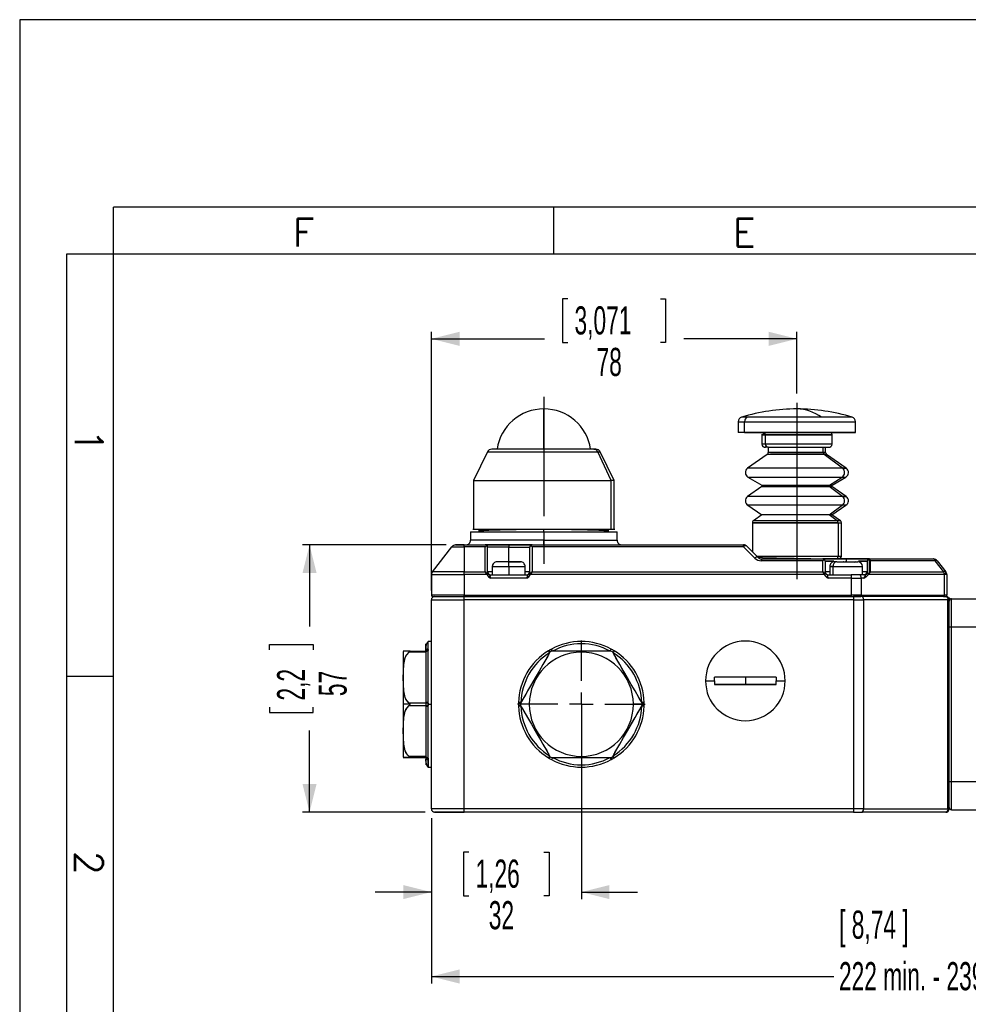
# Model space of a CAD drawing. Extents: x 0 to 1485, y 0 to 1050.
# Tile 6 of 14: x 0 to 506, y 525 to 1050. Entities that reach past the tile are written whole.
import ezdxf

# ---------------------------------------------------------------- set-up
doc = ezdxf.new("R2010")
doc.units = 0
doc.header["$LTSCALE"] = 5
doc.linetypes.add('CENTERX2', pattern=[20.32, 12.7, -2.54, 2.54, -2.54])
doc.layers.get('0').update_dxf_attribs({"linetype": 'CONTINUOUS'})
doc.styles.add('SLDTEXTSTYLE0', font='TXT', dxfattribs={"width": 0.605})
doc.styles.add('SLDTEXTSTYLE1', font='ROMANS')
doc.dimstyles.new('SLDDIMSTYLE0', dxfattribs={"dimtxt": 15, "dimasz": 15, "dimexe": 0, "dimexo": 0.0625, "dimgap": 3.75, "dimtad": 0, "dimlfac": 0.4, "dimrnd": 1e-09, "dimzin": 12, "dimtxsty": 'SLDTEXTSTYLE0', "dimsah": 1, "dimcen": 0.09, "dimazin": 3, "dimtfac": 1, "dimtdec": 3, "dimtofl": 0, "dimtmove": 0, "dimatfit": 3, "dimtolj": 1, "dimtzin": 12})
doc.dimstyles.new('SLDDIMSTYLE1', dxfattribs={"dimtxt": 15, "dimasz": 15, "dimexe": 0, "dimexo": 0.0625, "dimgap": 3.75, "dimtad": 0, "dimlfac": 0.4, "dimrnd": 1e-09, "dimzin": 12, "dimtxsty": 'SLDTEXTSTYLE0', "dimsah": 1, "dimcen": 0.09, "dimazin": 3, "dimtfac": 1, "dimtdec": 3, "dimtofl": 0, "dimtmove": 0, "dimatfit": 3, "dimtolj": 1, "dimtzin": 12})
doc.dimstyles.new('SLDDIMSTYLE2', dxfattribs={"dimtxt": 15, "dimasz": 15, "dimexe": 0, "dimexo": 0.0625, "dimgap": 3.75, "dimtad": 0, "dimlfac": 0.4, "dimrnd": 1e-09, "dimzin": 12, "dimtxsty": 'SLDTEXTSTYLE0', "dimsah": 1, "dimcen": 0.09, "dimazin": 3, "dimtfac": 1, "dimtdec": 3, "dimtmove": 0, "dimatfit": 3, "dimtolj": 1, "dimtzin": 12})

# ---------------------------------------------------------------- blocks, each defined once
blk = doc.blocks.new('_D')
at = {"color": 7, "linetype": 'CONTINUOUS'}
for p, q in [((799.63, 679.96), (799.63, 536.09)), ((219.63, 624.21), (219.63, 536.09)), ((219.63, 539.84), (434.25, 539.84)), ((799.63, 539.84), (589.31, 539.84))]:
    blk.add_line(p, q, dxfattribs=at)
for points in [[(219.63, 539.84), (234.63, 536.09), (234.63, 543.59)], [(799.63, 539.84), (784.63, 543.59), (784.63, 536.09)]]:
    blk.add_solid(points, dxfattribs=at)
at = {"color": 7, "linetype": 'CONTINUOUS', "insert": (437.07, 547.51), "char_height": 15, "attachment_point": 1, "style": 'SLDTEXTSTYLE0'}
blk.add_mtext('222 min. - 239 máx.', dxfattribs=at)
blk = doc.blocks.new('_D_1')
at = {"color": 7, "linetype": 'CONTINUOUS'}
for p, q in [((227.56, 769.96), (150.88, 769.96)), ((154.63, 769.96), (154.63, 726.44)), ((133.29, 713.98), (133.29, 716.8)), ((133.29, 716.8), (156.63, 716.8)), ((156.63, 716.8), (156.63, 713.98)), ((133.29, 683.44), (133.29, 680.62)), ((156.63, 680.62), (156.63, 683.44)), ((133.29, 680.62), (156.63, 680.62)), ((154.63, 627.46), (154.63, 670.98)), ((216.38, 627.46), (150.88, 627.46))]:
    blk.add_line(p, q, dxfattribs=at)
for points in [[(154.63, 769.96), (150.88, 754.96), (158.38, 754.96)], [(154.63, 627.46), (158.38, 642.46), (150.88, 642.46)]]:
    blk.add_solid(points, dxfattribs=at)
at = {"color": 7, "linetype": 'CONTINUOUS', "char_height": 15, "attachment_point": 1, "rotation": 90, "style": 'SLDTEXTSTYLE0'}
for s, insert in [('2,2', (137.29, 686.96)), ('57', (159.44, 689.31))]:
    blk.add_mtext(s, dxfattribs=dict(at, insert=insert))
blk = doc.blocks.new('_D_2')
at = {"color": 7, "linetype": 'CONTINUOUS'}
for p, q in [((292.46, 901.17), (289.64, 901.17)), ((289.64, 901.17), (289.64, 877.83)), ((341.79, 901.17), (344.61, 901.17)), ((344.61, 901.17), (344.61, 877.83)), ((219.63, 745.71), (219.63, 883.58)), ((414.63, 850.63), (414.63, 883.58)), ((219.63, 879.83), (280, 879.83)), ((289.64, 877.83), (292.46, 877.83)), ((344.61, 877.83), (341.79, 877.83)), ((414.63, 879.83), (354.25, 879.83))]:
    blk.add_line(p, q, dxfattribs=at)
for points in [[(219.63, 879.83), (234.63, 876.08), (234.63, 883.58)], [(414.63, 879.83), (399.63, 883.58), (399.63, 876.08)]]:
    blk.add_solid(points, dxfattribs=at)
at = {"color": 7, "linetype": 'CONTINUOUS', "char_height": 15, "attachment_point": 1, "style": 'SLDTEXTSTYLE0'}
for s, insert in [('3,071', (295.98, 897.17)), ('78', (307.73, 875.02))]:
    blk.add_mtext(s, dxfattribs=dict(at, insert=insert))
blk = doc.blocks.new('_D_3')
at = {"color": 7, "linetype": 'CONTINUOUS'}
for p, q in [((299.63, 679.96), (299.63, 581.09)), ((219.63, 624.21), (219.63, 581.09)), ((239.66, 606.17), (236.84, 606.17)), ((236.84, 606.17), (236.84, 582.84)), ((279.6, 606.17), (282.41, 606.17)), ((282.41, 606.17), (282.41, 582.84)), ((219.63, 584.84), (189.63, 584.84)), ((236.84, 582.84), (239.66, 582.84)), ((282.41, 582.84), (279.6, 582.84)), ((299.63, 584.84), (329.63, 584.84))]:
    blk.add_line(p, q, dxfattribs=at)
for points in [[(219.63, 584.84), (204.63, 588.59), (204.63, 581.09)], [(299.63, 584.84), (314.63, 581.09), (314.63, 588.59)]]:
    blk.add_solid(points, dxfattribs=at)
at = {"color": 7, "linetype": 'CONTINUOUS', "char_height": 15, "attachment_point": 1, "style": 'SLDTEXTSTYLE0'}
for s, insert in [('1,26', (243.18, 602.17)), ('32', (250.23, 580.02))]:
    blk.add_mtext(s, dxfattribs=dict(at, insert=insert))
blk = doc.blocks.new('SW_CENTERMARKSYMBOL_0')
at = {"color": 0, "linetype": 'CONTINUOUS'}
for p, q in [((0, 12.5), (0, 34.01)), ((0, 0), (0, 6.25)), ((-12.5, 0), (-34.01, 0)), ((0, 0), (-6.25, 0)), ((0, 0), (0, -6.25)), ((0, 0), (6.25, 0)), ((12.5, 0), (34.01, 0)), ((0, -12.5), (0, -34.01))]:
    blk.add_line(p, q, dxfattribs=at)

msp = doc.modelspace()

# ---------------------------------------------------------------- linework, layer by layer
at = {"color": 7, "linetype": 'CONTINUOUS'}
for p, q in [((1485, 1050), (0, 1050)), ((0, 1050), (0, 0)), ((1460, 950), (50, 950)), ((50, 25), (50, 950)), ((285, 925), (285, 950)), ((1460, 925), (25, 925)), ((25, 925), (25, 25)), ((25, 925), (25, 25)), ((383.376, 835.633), (383.376, 829.961)), ((445.876, 829.961), (445.876, 835.633)), ((395.876, 828.711), (395.876, 823.711)), ((433.376, 823.711), (433.376, 828.711)), ((249.611, 819.556), (242.126, 804.211)), ((317.126, 804.211), (309.641, 819.556)), ((399.365, 822.023), (397.564, 822.023)), ((399.365, 822.023), (431.413, 822.023)), ((399.376, 822.023), (399.376, 819.196)), ((429.876, 819.196), (429.876, 822.023)), ((398.843, 818.172), (388.299, 810.788)), ((440.953, 810.788), (430.409, 818.172)), ((242.126, 804.211), (242.126, 778.211)), ((317.126, 778.211), (317.126, 804.211)), ((388.501, 806.154), (395.876, 801.896)), ((433.376, 801.896), (440.751, 806.154)), ((395.913, 801.054), (388.299, 795.722)), ((395.876, 801.896), (395.913, 801.054)), ((433.339, 801.054), (433.376, 801.896)), ((440.953, 795.722), (433.339, 801.054)), ((388.501, 791.088), (395.913, 785.987)), ((433.339, 785.987), (440.751, 791.088)), ((395.913, 785.987), (391.409, 782.834)), ((437.843, 782.834), (433.339, 785.987)), ((390.876, 781.81), (390.876, 766.211)), ((438.376, 763.711), (438.376, 781.81)), ((240.501, 776.961), (240.501, 772.461)), ((318.751, 772.461), (318.751, 776.961)), ((252.126, 758.461), (252.126, 753.961)), ((269.626, 753.961), (269.626, 758.461)), ((432.126, 758.461), (432.126, 753.961)), ((449.626, 753.961), (449.626, 758.461)), ((219.626, 718.461), (217.876, 718.461)), ((204.722, 713.326), (204.626, 712.725)), ((25, 700), (50, 700)), ((204.626, 657.196), (204.722, 656.595)), ((217.876, 651.461), (219.626, 651.461))]:
    msp.add_line(p, q, dxfattribs=at)
at = {"color": 7, "linetype": 'CENTERX2'}
msp.add_line((279.626, 848.848), (279.626, 759.519), dxfattribs=at)
at = {"color": 7, "linetype": 'CENTERX2', "ltscale": 2.5}
msp.add_line((414.626, 845.633), (414.626, 751.64), dxfattribs=at)
at = {"color": 144, "linetype": 'CONTINUOUS'}
for p, q in [((279.626, 820.991), (279.626, 842.461)), ((279.626, 842.461), (279.626, 820.981)), ((279.626, 842.461), (279.626, 820.981)), ((383.376, 835.633), (386.675, 835.633)), ((427.812, 838.022), (385.14, 838.022)), ((388.253, 838.022), (385.141, 838.022)), ((386.675, 829.961), (386.675, 835.633)), ((386.675, 835.633), (445.876, 835.633)), ((444.084, 838.022), (388.253, 838.022)), ((444.112, 838.022), (427.812, 838.022)), ((386.675, 829.961), (383.376, 829.961)), ((386.675, 829.961), (383.454, 829.961)), ((445.876, 829.961), (386.675, 829.961)), ((386.675, 829.961), (445.797, 829.961)), ((397.744, 828.711), (395.796, 828.711)), ((397.744, 828.711), (395.798, 828.711)), ((395.876, 828.711), (397.855, 828.711)), ((397.744, 828.711), (433.417, 828.711)), ((433.38, 828.711), (397.744, 828.711)), ((397.855, 828.711), (433.376, 828.711)), ((397.855, 823.711), (397.855, 828.711)), ((249.611, 819.556), (308.407, 819.556)), ((306.252, 820.961), (251.867, 820.961)), ((306.252, 820.961), (251.991, 820.961)), ((307.394, 820.961), (306.252, 820.961)), ((306.252, 820.961), (307.278, 820.961)), ((308.407, 819.556), (309.641, 819.556)), ((308.407, 819.556), (309.641, 819.556)), ((315.583, 804.211), (308.407, 819.556)), ((397.855, 823.711), (395.876, 823.711)), ((397.855, 823.711), (395.92, 823.711)), ((433.376, 823.711), (397.855, 823.711)), ((433.269, 823.711), (397.855, 823.711)), ((428.713, 819.196), (399.376, 819.196)), ((428.713, 819.196), (399.376, 819.196)), ((400.539, 819.196), (429.876, 819.196)), ((428.713, 819.196), (428.713, 822.023)), ((429.876, 819.196), (428.713, 819.196)), ((428.713, 819.196), (429.842, 819.196)), ((429.205, 818.172), (398.843, 818.172)), ((429.205, 818.172), (430.409, 818.172)), ((438.945, 810.788), (429.205, 818.172)), ((438.945, 810.788), (388.299, 810.788)), ((438.945, 810.788), (388.347, 810.788)), ((438.945, 810.788), (440.953, 810.788)), ((440.868, 810.788), (438.945, 810.788)), ((242.126, 804.211), (315.583, 804.211)), ((317.126, 804.211), (315.583, 804.211)), ((315.583, 778.211), (315.583, 804.211)), ((388.501, 806.154), (438.758, 806.154)), ((431.946, 801.896), (438.758, 806.154)), ((438.758, 806.154), (440.751, 806.154)), ((395.876, 801.896), (431.946, 801.896)), ((395.913, 801.054), (431.912, 801.054)), ((431.912, 801.054), (431.946, 801.896)), ((431.912, 801.054), (433.339, 801.054)), ((438.945, 795.722), (431.912, 801.054)), ((431.946, 801.896), (433.376, 801.896)), ((438.945, 795.722), (388.299, 795.722)), ((438.945, 795.722), (388.347, 795.722)), ((438.945, 795.722), (440.953, 795.722)), ((440.868, 795.722), (438.945, 795.722)), ((438.758, 791.088), (388.501, 791.088)), ((431.912, 785.987), (438.758, 791.088)), ((440.751, 791.088), (438.758, 791.088)), ((436.072, 782.834), (391.409, 782.834)), ((431.912, 785.987), (395.913, 785.987)), ((433.339, 785.987), (431.912, 785.987)), ((436.072, 782.834), (431.912, 785.987)), ((437.843, 782.834), (436.072, 782.834)), ((437.843, 782.834), (436.072, 782.834)), ((279.626, 778.211), (241.751, 778.211)), ((279.626, 778.211), (241.751, 778.211)), ((279.626, 776.961), (279.626, 778.211)), ((317.501, 778.211), (279.626, 778.211)), ((317.501, 778.211), (279.626, 778.211)), ((390.876, 781.81), (436.564, 781.81)), ((436.564, 781.81), (390.919, 781.81)), ((436.564, 781.81), (436.564, 763.711)), ((436.564, 781.81), (438.376, 781.81)), ((436.564, 781.81), (438.297, 781.81)), ((240.501, 776.961), (279.626, 776.961)), ((240.501, 776.961), (279.626, 776.961)), ((279.626, 772.461), (240.501, 772.461)), ((279.626, 776.961), (279.626, 772.461)), ((279.626, 776.961), (318.751, 776.961)), ((279.626, 769.961), (279.626, 772.461)), ((279.626, 772.461), (318.751, 772.461)), ((220.156, 755.639), (230.594, 769)), ((230.594, 769), (237.126, 769)), ((232.564, 769.961), (237.126, 769.961)), ((237.126, 769.961), (232.564, 769.961)), ((237.126, 769.961), (248.384, 769.961)), ((237.126, 769), (237.126, 769.961)), ((237.126, 769), (237.126, 769.961)), ((237.126, 769), (237.126, 755.639)), ((248.376, 769), (237.126, 769)), ((248.376, 769), (249.13, 769.708)), ((248.376, 755.639), (248.376, 769)), ((248.384, 769.961), (260.876, 769.961)), ((260.876, 769.961), (248.384, 769.961)), ((248.384, 769.961), (248.685, 769.922)), ((249.13, 769.708), (248.685, 769.922)), ((260.876, 768.711), (249.626, 768.711)), ((249.626, 755.711), (249.626, 768.711)), ((260.876, 769.961), (260.876, 768.711)), ((273.368, 769.961), (260.876, 769.961)), ((260.876, 769.961), (273.368, 769.961)), ((260.876, 761.186), (260.876, 768.711)), ((260.876, 768.711), (272.126, 768.711)), ((272.126, 755.711), (272.126, 768.711)), ((273.067, 769.922), (272.622, 769.708)), ((272.622, 769.708), (273.376, 769)), ((273.067, 769.922), (273.368, 769.961)), ((273.368, 769.961), (386.09, 769.961)), ((386.09, 769), (273.376, 769)), ((273.376, 769), (273.376, 755.639)), ((386.09, 769), (386.09, 769.961)), ((392.126, 762.964), (386.09, 769)), ((387.858, 769.228), (393.894, 763.193)), ((436.564, 763.711), (393.376, 763.711)), ((436.564, 763.711), (393.376, 763.711)), ((395.661, 762.461), (395.661, 761.557)), ((395.661, 761.5), (395.661, 762.461)), ((395.661, 762.461), (428.376, 762.461)), ((428.376, 761.5), (395.661, 761.5)), ((428.376, 762.461), (440.876, 762.461)), ((429.13, 762.208), (428.376, 762.461)), ((440.876, 762.461), (428.376, 762.461)), ((428.376, 761.5), (429.13, 762.208)), ((428.376, 755.639), (428.376, 761.5)), ((438.299, 763.711), (436.564, 763.711)), ((438.376, 763.711), (436.564, 763.711)), ((440.876, 762.461), (440.876, 761.211)), ((453.376, 762.461), (440.876, 762.461)), ((440.876, 762.461), (452.99, 762.461)), ((452.8, 762.32), (453.376, 762.461)), ((453.003, 762.369), (452.8, 762.32)), ((453.376, 761.923), (452.8, 762.32)), ((453.376, 762.461), (487.547, 762.461)), ((453.376, 755.128), (453.376, 761.923)), ((453.376, 761.923), (453.792, 761.5)), ((453.792, 761.5), (453.792, 755.639)), ((488.379, 761.5), (453.792, 761.5)), ((492.958, 755.639), (488.379, 761.5)), ((489.517, 761.5), (494.096, 755.639)), ((252.126, 758.461), (260.876, 758.461)), ((260.876, 760.961), (254.626, 760.961)), ((260.876, 760.961), (254.626, 760.961)), ((260.876, 758.461), (260.876, 760.961)), ((267.126, 760.961), (260.876, 760.961)), ((260.876, 760.961), (267.126, 760.961)), ((260.876, 758.461), (260.876, 753.961)), ((260.876, 758.461), (269.626, 758.461)), ((434.292, 761.211), (429.626, 761.211)), ((429.626, 761.211), (429.626, 755.711)), ((429.626, 761.211), (434.303, 761.211)), ((433.897, 758.461), (432.126, 758.461)), ((432.126, 758.461), (433.897, 758.461)), ((433.897, 753.961), (433.897, 758.461)), ((433.897, 758.461), (449.626, 758.461)), ((433.897, 758.461), (449.621, 758.461)), ((435.891, 760.961), (434.626, 760.961)), ((435.891, 760.961), (434.735, 760.961)), ((435.891, 760.961), (447.126, 760.961)), ((435.891, 760.961), (447.067, 760.961)), ((436.184, 760.895), (436.041, 760.961)), ((436.041, 760.961), (438.333, 760.961)), ((438.333, 760.961), (438.344, 760.915)), ((438.333, 760.522), (438.333, 760.961)), ((439.586, 760.943), (439.562, 760.961)), ((439.562, 760.961), (443.333, 760.961)), ((440.876, 760.961), (440.876, 761.211)), ((452.126, 761.211), (447.448, 761.211)), ((447.46, 761.211), (452.126, 761.211)), ((452.126, 761.211), (452.126, 755.711)), ((219.626, 754.1), (237.126, 754.1)), ((219.626, 754.1), (219.626, 743.211)), ((237.126, 755.639), (220.156, 755.639)), ((237.126, 755.639), (248.376, 755.639)), ((237.126, 754.1), (237.126, 755.639)), ((237.126, 754.1), (237.126, 755.639)), ((249.398, 754.1), (237.126, 754.1)), ((237.126, 754.1), (237.126, 743.211)), ((249.418, 754.052), (249.398, 754.1)), ((249.626, 755.711), (249.618, 755.591)), ((249.626, 755.711), (252.126, 755.711)), ((250.74, 754.074), (251.357, 753.961)), ((270.526, 752.211), (251.226, 752.211)), ((251.357, 753.961), (270.394, 753.961)), ((269.626, 755.711), (272.126, 755.711)), ((272.134, 755.591), (272.126, 755.711)), ((272.354, 754.1), (272.334, 754.052)), ((429.398, 754.1), (272.354, 754.1)), ((273.376, 755.639), (428.376, 755.639)), ((429.418, 754.052), (429.398, 754.1)), ((429.626, 755.711), (429.618, 755.591)), ((429.626, 755.711), (432.126, 755.711)), ((443.603, 752.211), (431.226, 752.211)), ((431.357, 753.961), (443.603, 753.961)), ((431.376, 753.961), (431.357, 753.961)), ((443.603, 753.961), (443.603, 752.211)), ((448.146, 753.961), (443.603, 753.961)), ((443.603, 753.961), (443.603, 752.211)), ((443.603, 752.211), (448.886, 752.211)), ((443.603, 752.211), (443.603, 743.211)), ((450.675, 753.961), (448.146, 753.961)), ((450.26, 752.211), (448.886, 752.211)), ((448.886, 752.211), (448.886, 743.211)), ((449.626, 755.711), (452.126, 755.711)), ((450.26, 752.211), (451.55, 752.924)), ((450.675, 753.961), (450.376, 753.961)), ((451.031, 754.02), (450.798, 753.981)), ((452.251, 755.213), (452.126, 755.711)), ((452.251, 755.213), (452.141, 754.967)), ((452.652, 754.1), (452.6, 754.011)), ((453.376, 755.128), (452.652, 754.1)), ((493.182, 754.1), (452.652, 754.1)), ((453.792, 755.639), (453.376, 755.128)), ((453.792, 755.639), (492.958, 755.639)), ((493.653, 754.594), (493.182, 754.1)), ((494.626, 754.1), (493.182, 754.1)), ((493.182, 754.1), (493.182, 743.211)), ((494.626, 754.1), (494.626, 743.211)), ((237.126, 743.211), (219.626, 743.211)), ((219.626, 740.711), (237.126, 740.711)), ((219.626, 629.211), (219.626, 740.711)), ((220.376, 742.461), (237.126, 742.461)), ((220.376, 742.461), (237.126, 742.461)), ((237.126, 742.461), (237.126, 743.211)), ((237.126, 743.211), (443.603, 743.211)), ((237.126, 742.461), (237.126, 743.211)), ((237.126, 740.711), (237.126, 742.461)), ((237.126, 740.711), (237.126, 742.461)), ((237.126, 742.461), (443.603, 742.461)), ((443.603, 742.461), (237.126, 742.461)), ((444.853, 740.711), (237.126, 740.711)), ((237.126, 629.211), (237.126, 740.711)), ((443.603, 743.211), (443.603, 742.461)), ((448.886, 743.211), (443.603, 743.211)), ((443.603, 743.211), (443.603, 742.461)), ((448.886, 743.211), (443.603, 743.211)), ((443.603, 742.461), (448.569, 742.461)), ((444.853, 742.461), (444.853, 740.711)), ((444.853, 742.461), (444.853, 740.711)), ((449.396, 742.461), (444.853, 742.461)), ((444.853, 740.711), (444.853, 629.211)), ((444.853, 740.711), (450.136, 740.711)), ((492.865, 742.461), (448.569, 742.461)), ((448.886, 743.211), (493.182, 743.211)), ((495.154, 740.711), (450.136, 740.711)), ((450.136, 740.711), (450.136, 629.211)), ((492.865, 742.461), (493.876, 742.461)), ((492.865, 742.461), (494.126, 742.461)), ((494.626, 743.211), (493.182, 743.211)), ((495.154, 629.211), (495.154, 740.711)), ((495.154, 740.711), (495.876, 740.711)), ((495.876, 629.211), (495.876, 740.711)), ((497.126, 726.211), (497.126, 741.211)), ((497.126, 741.211), (514.626, 741.211)), ((495.876, 726.211), (497.126, 726.211)), ((495.876, 726.211), (497.126, 726.211)), ((497.126, 643.711), (497.126, 726.211)), ((497.126, 726.211), (514.626, 726.211)), ((216.626, 717.21), (216.626, 713.336)), ((216.626, 713.336), (216.626, 717.151)), ((217.862, 714.246), (217.876, 714.435)), ((217.876, 714.435), (217.876, 718.461)), ((217.876, 714.435), (217.876, 718.316)), ((283.705, 714.435), (283.358, 714.246)), ((315.893, 714.246), (315.547, 714.435)), ((204.626, 712.725), (204.626, 684.961)), ((207.776, 713.336), (204.664, 713.336)), ((207.776, 713.336), (216.626, 713.336)), ((216.626, 712.711), (207.776, 712.711)), ((216.626, 713.336), (216.626, 712.711)), ((216.626, 712.711), (216.626, 712.422)), ((216.626, 712.711), (216.626, 712.647)), ((216.626, 712.422), (216.626, 685.874)), ((217.876, 713.486), (217.862, 713.691)), ((217.876, 685.91), (217.876, 713.486)), ((217.876, 685.91), (217.876, 713.486)), ((282.398, 713.691), (282.061, 713.486)), ((315.286, 713.336), (283.965, 713.336)), ((317.191, 713.486), (316.854, 713.691)), ((370.655, 697.461), (370.703, 699.461)), ((403.549, 699.461), (370.703, 699.461)), ((387.126, 699.461), (387.126, 695.461)), ((403.549, 699.461), (387.372, 699.461)), ((403.549, 699.461), (403.597, 697.461)), ((365.876, 697.461), (370.655, 697.461)), ((370.655, 697.461), (370.703, 695.461)), ((403.549, 695.461), (370.703, 695.461)), ((370.703, 695.461), (386.88, 695.461)), ((387.126, 695.461), (403.549, 695.461)), ((403.549, 695.461), (403.597, 697.461)), ((403.597, 697.461), (408.376, 697.461)), ((204.626, 684.961), (204.626, 657.196)), ((208.249, 684.961), (204.626, 684.961)), ((204.626, 684.961), (204.626, 657.196)), ((216.626, 685.586), (207.776, 685.586)), ((207.776, 684.336), (216.626, 684.336)), ((216.626, 685.649), (216.626, 685.586)), ((216.626, 684.336), (216.626, 684.272)), ((216.626, 684.047), (216.626, 657.499)), ((217.51, 684.382), (217.862, 684.406)), ((217.834, 684.961), (219.626, 684.961)), ((217.862, 685.515), (217.876, 685.91)), ((217.876, 684.011), (217.862, 684.406)), ((217.876, 656.435), (217.876, 684.011)), ((217.876, 656.435), (217.876, 684.011)), ((266.13, 684.406), (266.139, 684.011)), ((271.861, 684.961), (267.055, 684.961)), ((332.197, 684.961), (327.39, 684.961)), ((331.863, 685.874), (332.03, 685.586)), ((333.112, 684.011), (333.121, 684.406)), ((207.776, 656.586), (204.663, 656.586)), ((216.626, 657.211), (207.776, 657.211)), ((207.776, 656.586), (216.626, 656.586)), ((216.626, 657.499), (216.626, 657.211)), ((216.626, 657.274), (216.626, 657.211)), ((216.626, 656.586), (216.626, 652.711)), ((216.626, 656.586), (216.626, 652.835)), ((217.862, 656.23), (217.876, 656.435)), ((283.965, 656.586), (315.286, 656.586)), ((316.854, 656.23), (317.191, 656.435)), ((217.876, 655.486), (217.862, 655.675)), ((217.876, 651.461), (217.876, 655.486)), ((217.876, 655.486), (217.876, 651.522)), ((282.384, 656.239), (282.398, 656.23)), ((283.358, 655.675), (283.705, 655.486)), ((497.126, 643.711), (495.876, 643.711)), ((497.126, 643.711), (495.876, 643.711)), ((514.626, 643.711), (497.126, 643.711)), ((497.126, 628.711), (497.126, 643.711)), ((237.126, 629.211), (219.626, 629.211)), ((221.376, 627.461), (237.126, 627.461)), ((237.126, 627.461), (221.376, 627.461)), ((444.853, 629.211), (237.126, 629.211)), ((237.126, 627.461), (237.126, 629.211)), ((237.126, 627.461), (237.126, 629.211)), ((444.853, 627.461), (237.126, 627.461)), ((450.136, 629.211), (444.853, 629.211)), ((444.853, 629.211), (444.853, 627.461)), ((444.853, 629.211), (444.853, 627.461)), ((444.853, 627.461), (449.396, 627.461)), ((444.876, 627.461), (448.009, 627.461)), ((494.126, 627.461), (449.396, 627.461)), ((450.136, 629.211), (495.154, 629.211)), ((495.876, 629.211), (495.154, 629.211)), ((495.876, 629.211), (495.154, 629.211)), ((497.126, 628.711), (514.626, 628.711))]:
    msp.add_line(p, q, dxfattribs=at)
at = {"color": 7, "linetype": 'CONTINUOUS', "flags": 128}
for points in [[(433.501, 828.711), (433.253, 829.594), (433.151, 829.654)], [(279.626, 778.211), (274.568, 778.19), (268.892, 778.123), (264.823, 778.051), (260.612, 777.957), (256.371, 777.844), (253.262, 777.748), (250.302, 777.645), (247.577, 777.535), (245.181, 777.421), (244.814, 777.399)], [(314.26, 777.41), (314.07, 777.421), (311.674, 777.535), (308.95, 777.645), (305.99, 777.748), (302.881, 777.844), (298.64, 777.957), (294.428, 778.051), (290.36, 778.123), (284.684, 778.19), (279.626, 778.211)], [(393.854, 763.363), (396.317, 763.25), (399.7, 763.136), (403.796, 763.027), (408.374, 762.923), (413.131, 762.827), (417.757, 762.74), (421.999, 762.664), (425.688, 762.6), (428.75, 762.548), (429.142, 762.542)], [(435.41, 762.461), (436.516, 762.548), (437.484, 762.827), (438.144, 763.25), (438.376, 763.711)]]:
    msp.add_lwpolyline(points, dxfattribs=at)
at = {"color": 144, "linetype": 'CONTINUOUS', "flags": 128}
for points in [[(488.379, 761.5), (488.579, 761.569), (488.766, 761.619), (488.938, 761.649), (489.094, 761.659), (489.231, 761.649), (489.348, 761.619), (489.444, 761.569), (489.517, 761.5)], [(445.876, 760.961), (445.404, 760.728), (445.087, 760.581)], [(220.156, 755.639), (219.731, 754.818), (219.626, 754.1)], [(249.398, 754.1), (248.927, 754.937), (248.376, 755.639)], [(248.376, 755.639), (248.927, 754.937), (249.398, 754.1)], [(249.418, 754.052), (249.53, 755.081), (249.618, 755.591)], [(249.618, 755.591), (249.504, 754.922), (249.418, 754.052)], [(251.357, 753.961), (251.079, 753.795), (250.864, 753.326), (250.974, 752.799), (251.226, 752.211)], [(251.226, 752.211), (250.95, 752.863), (250.87, 753.176), (250.882, 753.454), (250.978, 753.674), (251.117, 753.829), (251.257, 753.926), (251.357, 753.961)], [(270.526, 752.211), (270.743, 752.713), (270.882, 753.177), (270.835, 753.562), (270.6, 753.857), (270.394, 753.961)], [(270.394, 753.961), (270.495, 753.926), (270.635, 753.829), (270.774, 753.672), (270.87, 753.454), (270.881, 753.174), (270.801, 752.862), (270.526, 752.211)], [(272.134, 755.591), (272.252, 754.894), (272.334, 754.052)], [(272.334, 754.052), (272.248, 754.922), (272.134, 755.591)], [(272.354, 754.1), (272.824, 754.937), (273.376, 755.639)], [(273.376, 755.639), (272.824, 754.937), (272.354, 754.1)], [(428.376, 755.639), (428.927, 754.937), (429.398, 754.1)], [(429.398, 754.1), (428.927, 754.937), (428.376, 755.639)], [(429.418, 754.052), (429.53, 755.081), (429.618, 755.591)], [(429.618, 755.591), (429.504, 754.922), (429.418, 754.052)], [(429.618, 755.591), (429.624, 755.658), (429.626, 755.711)], [(431.357, 753.961), (431.079, 753.795), (430.864, 753.326), (430.974, 752.799), (431.226, 752.211)], [(431.226, 752.211), (430.95, 752.863), (430.87, 753.176), (430.882, 753.454), (430.978, 753.674), (431.117, 753.829), (431.257, 753.926), (431.357, 753.961)], [(448.886, 752.211), (448.82, 752.932), (448.615, 753.565), (448.386, 753.866), (448.146, 753.961)], [(448.886, 752.211), (448.872, 752.552), (448.83, 752.88), (448.761, 753.183), (448.669, 753.448), (448.557, 753.666), (448.429, 753.827), (448.291, 753.927), (448.146, 753.961)], [(450.675, 753.961), (450.809, 753.916), (450.953, 753.784), (451.039, 753.574), (451.016, 753.316), (450.711, 752.775), (450.64, 752.682), (450.493, 752.498), (450.26, 752.211)], [(450.26, 752.211), (450.812, 752.916), (451.044, 753.526), (450.898, 753.848), (450.675, 753.961)], [(452.126, 755.711), (452.165, 755.425), (452.251, 755.213)], [(452.6, 754.011), (452.46, 754.69), (452.251, 755.213)], [(452.251, 755.213), (452.467, 754.667), (452.6, 754.011)], [(494.096, 755.639), (494.023, 755.708), (493.927, 755.758), (493.81, 755.789), (493.673, 755.799), (493.517, 755.789), (493.345, 755.758), (493.158, 755.708), (492.958, 755.639)], [(493.182, 754.1), (493.653, 754.594), (493.979, 755.042), (494.132, 755.402), (494.096, 755.639)], [(448.569, 742.461), (448.7, 742.527), (448.814, 742.735), (448.869, 742.968), (448.886, 743.211)], [(448.569, 742.461), (448.631, 742.475), (448.69, 742.518), (448.745, 742.587), (448.793, 742.68), (448.833, 742.794), (448.862, 742.924), (448.88, 743.064), (448.886, 743.211)], [(450.136, 740.711), (450.07, 741.432), (449.865, 742.065), (449.636, 742.366), (449.396, 742.461)], [(450.136, 740.711), (450.122, 741.052), (450.08, 741.38), (450.011, 741.683), (449.919, 741.948), (449.807, 742.166), (449.679, 742.327), (449.541, 742.427), (449.396, 742.461)], [(493.182, 743.211), (493.176, 743.064), (493.158, 742.924), (493.129, 742.794), (493.09, 742.68), (493.042, 742.587), (492.987, 742.518), (492.927, 742.475), (492.865, 742.461)], [(494.126, 742.461), (494.519, 742.327), (494.853, 741.948), (494.985, 741.671), (495.08, 741.363), (495.154, 740.711)], [(494.126, 742.461), (494.564, 742.294), (494.918, 741.826), (495.093, 741.303), (495.154, 740.711)], [(495.474, 741.826), (495.772, 741.303), (495.876, 740.711)], [(283.358, 714.246), (282.818, 713.939), (282.398, 713.691)], [(283.705, 714.435), (283.757, 714.338), (283.922, 714.032), (284.106, 713.691), (284.299, 713.336)], [(314.953, 713.336), (315.198, 713.789), (315.413, 714.186), (315.515, 714.376), (315.547, 714.435)], [(207.776, 685.586), (206.632, 686.774), (206.14, 687.606), (205.716, 688.595), (204.948, 692.066), (204.708, 695.6), (204.663, 699.142), (204.708, 702.684), (204.946, 706.215), (205.118, 707.389), (205.366, 708.555), (205.708, 709.678), (206.6, 711.475), (207.776, 712.711)], [(207.776, 685.586), (207.066, 686.225), (206.505, 686.964), (206.081, 687.725), (205.716, 688.595), (204.948, 692.066), (204.708, 695.6), (204.663, 699.142), (204.683, 701.63), (204.757, 703.9), (204.946, 706.215), (205.232, 707.978), (205.721, 709.715), (206.084, 710.578), (206.507, 711.335), (207.776, 712.711)], [(207.776, 713.336), (206.539, 713.336), (205.707, 713.336), (204.943, 713.336), (204.707, 713.336), (204.664, 713.336)], [(207.776, 712.711), (208.078, 712.939), (208.197, 713.056), (208.236, 713.116), (208.249, 713.169), (208.235, 713.215), (208.196, 713.254), (208.077, 713.304), (207.776, 713.336)], [(207.776, 712.711), (208.078, 712.939), (208.206, 713.068), (208.238, 713.122), (208.249, 713.169), (208.238, 713.21), (208.206, 713.247), (208.077, 713.304), (207.776, 713.336)], [(216.626, 712.711), (216.626, 712.982), (216.626, 713.208), (216.626, 713.308), (216.626, 713.336)], [(217.876, 713.486), (217.872, 713.602), (217.862, 713.691)], [(282.883, 712.711), (282.175, 711.484), (281.696, 710.655), (281.145, 709.701), (279.141, 706.23), (277.101, 702.696), (275.056, 699.154), (273.011, 695.612), (270.972, 692.081), (270.292, 690.902), (269.616, 689.732), (268.973, 688.618), (267.913, 686.782), (267.222, 685.586)], [(282.883, 712.711), (282.513, 712.071), (282.087, 711.332), (281.647, 710.571), (281.145, 709.701), (279.141, 706.23), (277.101, 702.696), (275.056, 699.154), (273.619, 696.666), (272.309, 694.396), (270.972, 692.081), (269.954, 690.318), (268.952, 688.582), (268.453, 687.718), (268.016, 686.961), (267.222, 685.586)], [(282.716, 712.422), (282.446, 712.86), (282.209, 713.245), (282.096, 713.429), (282.061, 713.486)], [(315.286, 713.336), (313.754, 713.336), (311.784, 713.336), (307.754, 713.336), (303.664, 713.336), (299.565, 713.336), (295.496, 713.336), (291.438, 713.336), (290.076, 713.335), (288.728, 713.335), (287.44, 713.336), (285.363, 713.335), (283.965, 713.336)], [(332.03, 685.586), (331.343, 686.774), (330.863, 687.606), (330.292, 688.595), (328.288, 692.066), (326.248, 695.6), (324.203, 699.142), (322.158, 702.684), (320.119, 706.215), (319.441, 707.389), (318.768, 708.555), (318.12, 709.678), (317.082, 711.475), (316.369, 712.711)], [(332.03, 685.586), (331.66, 686.225), (331.234, 686.964), (330.794, 687.725), (330.292, 688.595), (328.288, 692.066), (326.248, 695.6), (324.203, 699.142), (322.766, 701.63), (321.456, 703.9), (320.119, 706.215), (319.101, 707.978), (318.099, 709.715), (317.6, 710.578), (317.163, 711.335), (316.369, 712.711)], [(317.191, 713.486), (317.133, 713.392), (316.951, 713.096), (316.748, 712.766), (316.536, 712.422)], [(403.549, 699.461), (398.068, 699.461), (392.609, 699.461), (387.126, 699.461), (382.999, 699.461), (378.881, 699.461), (374.779, 699.461), (370.703, 699.461)], [(370.703, 695.461), (376.184, 695.461), (381.643, 695.461), (387.126, 695.461), (391.253, 695.461), (395.371, 695.461), (399.473, 695.461), (403.549, 695.461)], [(207.776, 657.211), (206.606, 658.437), (206.122, 659.266), (205.716, 660.22), (204.948, 663.691), (204.708, 667.225), (204.663, 670.767), (204.708, 674.309), (204.946, 677.84), (205.119, 679.019), (205.369, 680.189), (205.708, 681.303), (206.626, 683.139), (207.776, 684.336)], [(207.776, 657.211), (207.066, 657.85), (206.505, 658.589), (206.081, 659.35), (205.716, 660.22), (204.948, 663.691), (204.708, 667.225), (204.663, 670.767), (204.683, 673.255), (204.757, 675.525), (204.946, 677.84), (205.232, 679.603), (205.721, 681.34), (206.084, 682.203), (206.507, 682.96), (207.776, 684.336)], [(216.626, 685.586), (216.626, 685.267), (216.626, 684.874), (216.626, 684.577), (216.626, 684.336)], [(216.626, 684.336), (216.755, 684.338), (216.776, 684.339)], [(216.701, 684.035), (216.65, 684.04), (216.626, 684.047)], [(217.862, 684.406), (217.834, 685.027), (217.862, 685.515)], [(266.13, 685.515), (266.126, 684.894), (266.13, 684.406)], [(266.139, 685.91), (266.134, 685.688), (266.13, 685.515)], [(267.389, 685.874), (266.929, 685.887), (266.705, 685.894), (266.505, 685.899), (266.343, 685.904), (266.227, 685.907), (266.139, 685.91)], [(266.139, 685.91), (266.25, 685.907), (266.597, 685.897), (266.984, 685.886), (267.389, 685.874)], [(267.389, 684.047), (266.874, 684.032), (266.422, 684.019), (266.207, 684.013), (266.139, 684.011)], [(267.113, 685.335), (267.115, 685.344), (267.222, 685.586)], [(267.222, 684.336), (267.909, 683.147), (268.389, 682.315), (268.96, 681.326), (270.964, 677.855), (273.004, 674.321), (275.049, 670.779), (277.094, 667.237), (279.132, 663.706), (279.81, 662.532), (280.484, 661.366), (281.132, 660.243), (282.17, 658.446), (282.883, 657.211)], [(267.222, 684.336), (267.591, 683.696), (268.018, 682.957), (268.457, 682.196), (268.96, 681.326), (270.964, 677.855), (273.004, 674.321), (275.049, 670.779), (276.485, 668.291), (277.796, 666.021), (279.132, 663.706), (280.15, 661.943), (281.153, 660.207), (281.651, 659.343), (282.089, 658.586), (282.883, 657.211)], [(316.369, 657.211), (317.077, 658.437), (317.556, 659.266), (318.107, 660.22), (320.111, 663.691), (322.151, 667.225), (324.196, 670.767), (326.241, 674.309), (328.279, 677.84), (328.96, 679.019), (329.636, 680.189), (330.279, 681.303), (331.339, 683.139), (332.03, 684.336)], [(316.369, 657.211), (316.738, 657.85), (317.165, 658.589), (317.604, 659.35), (318.107, 660.22), (320.111, 663.691), (322.151, 667.225), (324.196, 670.767), (325.632, 673.255), (326.943, 675.525), (328.279, 677.84), (329.297, 679.603), (330.3, 681.34), (330.798, 682.203), (331.236, 682.96), (332.03, 684.336)], [(333.112, 685.91), (333.088, 685.909), (333.017, 685.907), (332.902, 685.904), (332.746, 685.899), (332.557, 685.894), (332.341, 685.888), (332.107, 685.881), (331.863, 685.874)], [(331.863, 685.874), (332.378, 685.889), (332.83, 685.902), (333.045, 685.908), (333.112, 685.91)], [(333.112, 684.011), (333.001, 684.014), (332.654, 684.024), (332.267, 684.035), (331.863, 684.047)], [(332.139, 684.586), (332.137, 684.577), (332.03, 684.336)], [(333.121, 685.515), (333.117, 685.736), (333.112, 685.91)], [(333.121, 684.406), (333.126, 685.027), (333.121, 685.515)], [(204.664, 656.586), (204.663, 656.586), (204.709, 656.586), (204.949, 656.586), (205.123, 656.586), (205.374, 656.586), (205.716, 656.586), (206.617, 656.586), (207.776, 656.586)], [(207.776, 656.586), (208.078, 656.618), (208.206, 656.675), (208.238, 656.712), (208.249, 656.753), (208.238, 656.8), (208.206, 656.854), (208.077, 656.983), (207.776, 657.211)], [(216.626, 657.211), (216.626, 656.939), (216.626, 656.713), (216.626, 656.613), (216.626, 656.586)], [(217.862, 656.23), (217.873, 656.344), (217.876, 656.435)], [(282.061, 656.435), (282.119, 656.53), (282.301, 656.825), (282.504, 657.155), (282.716, 657.499)], [(282.716, 657.499), (282.475, 657.108), (282.357, 656.917), (282.253, 656.747), (282.167, 656.608), (282.107, 656.51), (282.061, 656.435)], [(282.061, 656.435), (282.25, 656.319), (282.398, 656.23)], [(284.299, 656.586), (284.054, 656.132), (283.839, 655.735), (283.737, 655.545), (283.705, 655.486)], [(283.965, 656.586), (285.497, 656.586), (287.468, 656.586), (291.498, 656.586), (295.587, 656.586), (299.686, 656.586), (303.755, 656.586), (307.814, 656.586), (309.176, 656.586), (310.524, 656.586), (311.812, 656.586), (313.889, 656.586), (315.286, 656.586)], [(315.547, 655.486), (315.494, 655.583), (315.329, 655.889), (315.145, 656.23), (314.953, 656.586)], [(314.953, 656.586), (315.172, 656.181), (315.278, 655.984), (315.373, 655.808), (315.45, 655.665), (315.505, 655.563), (315.547, 655.486)], [(316.536, 657.499), (316.806, 657.061), (317.043, 656.676), (317.156, 656.492), (317.191, 656.435)], [(217.862, 655.675), (217.834, 655.982), (217.862, 656.23)], [(315.547, 655.486), (315.742, 655.592), (315.893, 655.675)], [(315.893, 655.675), (316.433, 655.982), (316.854, 656.23)], [(449.396, 627.461), (449.701, 627.616), (449.969, 628.102), (450.096, 628.644), (450.136, 629.211)], [(449.396, 627.461), (449.541, 627.494), (449.679, 627.594), (449.807, 627.755), (449.919, 627.973), (450.011, 628.238), (450.08, 628.541), (450.122, 628.869), (450.136, 629.211)], [(495.154, 629.211), (495.056, 628.465), (494.781, 627.862), (494.474, 627.564), (494.126, 627.461)], [(495.154, 629.211), (495.08, 628.558), (494.985, 628.25), (494.853, 627.973), (494.519, 627.594), (494.126, 627.461)]]:
    msp.add_lwpolyline(points, dxfattribs=at)
at = {"color": 7, "linetype": 'CONTINUOUS'}
for centre, radius, start, end in [((279.626, 817.211), 25.25, 90, 171.40433), ((279.626, 817.211), 25.25, 8.62264, 90), ((414.626, 742.304), 100.156, 90, 107.12156), ((414.626, 742.304), 100.156, 72.87844, 90), ((385.876, 835.633), 2.5, 107.12138, 180.0002), ((443.376, 835.633), 2.5, 359.99946, 72.87896), ((397.601, 823.462), 5.565, 89.16434, 109.42329), ((251.858, 818.46), 2.5, 89.99728, 153.9976), ((307.394, 818.46), 2.5, 26.00233, 90.00279), ((397.684, 823.827), 1.811, 183.69716, 274.89868), ((398.129, 819.196), 1.25, 305.00265, 359.99878), ((431.123, 819.196), 1.25, 180.0042, 234.99601), ((431.568, 823.827), 1.811, 265.10221, 356.30194), ((389.881, 808.536), 2.75, 125.01064, 239.98808), ((439.37, 808.536), 2.75, 300.01205, 54.98924), ((389.881, 793.469), 2.75, 125.01064, 239.98808), ((439.37, 793.469), 2.75, 300.01205, 54.98924), ((392.126, 781.81), 1.25, 125.0012, 179.99838), ((437.126, 781.81), 1.25, 359.99941, 55.00101), ((238.001, 772.461), 2.5, 269.99997, 0.00005), ((321.251, 772.461), 2.5, 179.99994, 269.99995), ((254.626, 758.461), 2.5, 89.99993, 180.00007), ((267.126, 758.461), 2.5, 359.99988, 90.00012), ((434.626, 758.461), 2.5, 89.99949, 179.99955), ((447.126, 758.461), 2.5, 0.00062, 90.00034), ((222.538, 714.625), 6.051, 141.13386, 192.3064), ((222.568, 655.297), 6.08, 167.76613, 218.52381)]:
    msp.add_arc(centre, radius, start, end, dxfattribs=at)
at = {"color": 144, "linetype": 'CONTINUOUS'}
for centre, radius, start, end in [((414.16, 819.269), 23.196, 53.94427, 88.84865), ((389.167, 835.703), 2.493, 111.50803, 181.6124), ((389.145, 835.717), 2.471, 111.161, 181.95943), ((396.55, 828.768), 1.195, 357.26717, 86.35335), ((396.562, 828.779), 1.184, 356.70701, 86.91351), ((306.226, 818.566), 2.395, 24.43297, 89.38472), ((306.231, 818.573), 2.388, 24.32798, 89.48972), ((399.463, 823.63), 1.61, 177.12405, 266.49699), ((399.463, 823.63), 1.61, 177.12405, 266.49699), ((430.001, 819.185), 1.288, 179.51363, 231.84832), ((429.99, 819.179), 1.277, 179.26971, 232.09224), ((437.179, 808.539), 2.86, 303.52209, 51.85896), ((437.179, 808.539), 2.86, 303.52209, 51.85896), ((437.179, 793.472), 2.86, 303.52215, 51.8589), ((437.179, 793.472), 2.86, 303.52215, 51.8589), ((435.276, 781.821), 1.288, 359.51383, 51.84833), ((435.287, 781.826), 1.277, 359.26939, 52.09276), ((232.564, 767.461), 2.5, 89.99994, 142.00003), ((232.564, 767.461), 2.5, 90, 142), ((248.376, 768.711), 1.25, 359.99997, 75.6913), ((248.376, 768.71), 1.25, 0.00738, 52.89299), ((248.376, 768.711), 1.25, 0.0002, 52.90017), ((273.376, 768.711), 1.25, 104.3086, 179.99998), ((273.376, 768.71), 1.25, 127.10651, 179.9929), ((273.376, 768.711), 1.25, 127.09948, 166.77466), ((386.09, 767.461), 2.5, 45, 90), ((387.134, 767.882), 1.529, 61.71709, 133.02041), ((387.134, 767.875), 1.535, 61.866, 132.8715), ((393.17, 761.839), 1.535, 61.866, 132.8715), ((395.661, 766.5), 5, 225.00061, 269.99945), ((395.661, 766.5), 5, 225.00009, 269.99997), ((395.661, 764.961), 2.5, 225.00084, 269.99957), ((395.661, 764.961), 2.5, 225.00032, 270.00008), ((428.376, 761.211), 1.25, 0.00091, 52.89833), ((428.375, 761.21), 1.25, 0.00809, 52.89115), ((435.356, 763.669), 1.209, 272.55912, 1.98214), ((435.364, 763.661), 1.201, 272.16058, 2.38069), ((453.376, 761.21), 1.25, 117.45616, 179.99039), ((453.376, 761.211), 1.25, 117.44669, 164.36112), ((487.234, 761.348), 1.155, 7.52577, 74.29144), ((487.547, 759.961), 2.5, 38, 90), ((436.176, 758.688), 2.29, 97.15004, 185.69776), ((222.126, 754.1), 2.5, 142, 180), ((252.967, 755.729), 3.926, 205.2873, 243.6703), ((252.965, 755.727), 3.923, 205.27295, 243.68458), ((251.36, 755.707), 1.746, 183.79563, 269.89948), ((251.376, 755.711), 1.75, 180, 270), ((270.376, 755.711), 1.75, 270, 360), ((270.391, 755.707), 1.746, 270.10033, 356.20452), ((268.782, 755.731), 3.929, 296.34407, 334.69836), ((268.784, 755.729), 3.926, 296.32832, 334.71415), ((432.967, 755.729), 3.926, 205.28663, 243.67097), ((432.965, 755.727), 3.923, 205.27297, 243.68456), ((431.36, 755.707), 1.746, 183.79548, 269.89978), ((431.36, 755.707), 1.746, 183.79548, 269.89978), ((431.376, 755.711), 1.75, 180, 270), ((448.745, 756.599), 4.643, 289.04913, 326.11566), ((448.745, 756.6), 4.643, 289.04974, 326.11425), ((450.376, 755.711), 1.75, 270, 360), ((450.641, 755.621), 1.661, 271.20038, 345.76749), ((450.641, 755.621), 1.661, 271.20035, 345.76752), ((450.483, 755.652), 1.644, 277.86282, 2.0286), ((488.16, 754.155), 5.023, 359.37246, 17.18571), ((492.126, 754.1), 2.5, 360, 38), ((220.376, 743.211), 0.75, 180, 270), ((220.376, 743.211), 0.75, 180, 270), ((221.376, 740.711), 1.75, 90, 180), ((221.376, 740.711), 1.75, 90, 180), ((493.876, 743.211), 0.75, 270, 0), ((494.126, 740.711), 1.75, 0.00097, 89.99878), ((494.126, 740.711), 1.75, 359.99992, 89.99983), ((497.126, 739.961), 1.25, 89.99996, 179.99993), ((497.126, 739.961), 1.25, 90, 180), ((217.811, 713.248), 1.189, 86.89587, 175.78964), ((217.755, 713.097), 1.154, 84.64917, 168.05264), ((219.475, 713.968), 1.637, 170.25001, 189.74999), ((280.613, 711.757), 3.705, 25.21315, 42.19296), ((299.626, 684.961), 33.5, 61.62367, 118.37633), ((299.626, 684.961), 33.5, 61.62366, 118.37634), ((299.626, 684.961), 32.25, 61.62368, 118.37632), ((299.626, 684.961), 32.25, 61.62368, 118.37632), ((299.609, 684.932), 33.533, 59.05279, 60.94721), ((387.126, 697.461), 21.25, 0, 180), ((217.848, 712.439), 1.252, 89.35597, 167.47843), ((217.782, 712.33), 1.16, 85.37883, 175.45074), ((217.755, 712.361), 1.131, 83.88114, 157.77835), ((299.626, 684.961), 33.5, 121.62367, 178.37633), ((299.626, 684.961), 33.5, 121.62369, 178.37631), ((299.626, 684.961), 32.25, 121.62367, 178.37632), ((299.626, 684.961), 32.25, 121.62366, 178.37633), ((299.626, 684.961), 27.765, 0, 180), ((299.626, 684.961), 27.765, 0, 180), ((298.697, 686.517), 31.688, 120.0386, 120.954), ((285.925, 714.824), 3.705, 197.80723, 214.78699), ((283.966, 712.085), 1.251, 90.0147, 149.98539), ((283.965, 712.086), 1.25, 90.0002, 149.99988), ((315.286, 712.085), 1.251, 30.01421, 89.98528), ((315.286, 712.086), 1.25, 29.99977, 89.99972), ((299.626, 684.961), 32.25, 1.62369, 58.37633), ((299.626, 684.961), 32.25, 1.62368, 58.37634), ((299.626, 684.961), 33.5, 1.62364, 58.37633), ((299.626, 684.961), 33.5, 1.62367, 58.37633), ((387.126, 697.461), 21.25, 180, 0), ((207.447, 684.845), 0.81, 8.19155, 66.02826), ((207.447, 685.076), 0.81, 293.95578, 351.82441), ((217.591, 673.883), 12.031, 88.64391, 94.60212), ((215.833, 660.845), 24.753, 85.29618, 88.16348), ((215.832, 709.08), 24.757, 271.83676, 274.70358), ((217.536, 694.1), 10.094, 264.82577, 271.9282), ((229.241, 684.651), 11.412, 175.65645, 178.44367), ((228.569, 685.236), 10.739, 181.46901, 184.43087), ((299.462, 684.962), 33.336, 179.04952, 180.00235), ((266.913, 681.894), 3.705, 85.21318, 102.19332), ((266.913, 681.893), 3.705, 85.21401, 102.19252), ((266.913, 688.028), 3.705, 257.80748, 274.78599), ((299.626, 684.961), 33.5, 181.62367, 238.37633), ((299.626, 684.961), 33.5, 181.62368, 238.37633), ((268.305, 684.961), 1.25, 149.99959, 180.00009), ((268.307, 684.96), 1.253, 150.03353, 179.96616), ((268.307, 684.961), 1.253, 180.03326, 209.96706), ((268.305, 684.961), 1.25, 179.99996, 210.00036), ((299.626, 684.961), 32.25, 181.62368, 238.37631), ((299.626, 684.961), 32.25, 181.62368, 238.37631), ((299.626, 684.961), 27.765, 180, 0), ((299.626, 684.961), 27.765, 180, 360), ((299.626, 684.961), 32.25, 301.62366, 358.37633), ((299.626, 684.961), 32.25, 301.62369, 358.3763), ((299.626, 684.961), 33.5, 301.62367, 358.37633), ((299.626, 684.961), 33.5, 301.62366, 358.37635), ((332.339, 681.894), 3.705, 77.8066, 94.7869), ((332.339, 681.891), 3.707, 77.81191, 94.78159), ((330.947, 684.961), 1.25, 359.99838, 30.00194), ((330.944, 684.96), 1.253, 0.03206, 29.96826), ((330.944, 684.961), 1.253, 330.03233, 359.96736), ((330.947, 684.961), 1.25, 329.99907, 0.00062), ((332.339, 688.028), 3.705, 265.21379, 282.19278), ((299.807, 684.959), 33.319, 359.0488, 0.0021), ((217.79, 657.6), 1.168, 184.95373, 274.21719), ((217.797, 657.609), 1.177, 185.35234, 273.81858), ((217.848, 657.482), 1.252, 192.52136, 270.6445), ((217.848, 657.482), 1.252, 192.51565, 270.65022), ((217.799, 656.659), 1.175, 183.56878, 273.74559), ((217.755, 656.824), 1.154, 191.94793, 275.35077), ((285.926, 655.097), 3.705, 145.21431, 162.19181), ((283.966, 657.836), 1.251, 210.01479, 269.98513), ((283.965, 657.836), 1.25, 210.0001, 269.99981), ((299.626, 684.961), 32.25, 241.62368, 298.37632), ((299.626, 684.961), 32.25, 241.62369, 298.37631), ((315.286, 657.836), 1.251, 270.01494, 329.98557), ((315.286, 657.836), 1.25, 270.0007, 329.99981), ((318.639, 658.164), 3.705, 205.21416, 222.19249), ((318.638, 658.164), 3.705, 205.21263, 222.19348), ((313.326, 655.097), 3.705, 17.80726, 34.78706), ((219.535, 655.953), 1.696, 170.59325, 189.40675), ((299.518, 684.773), 33.283, 239.04558, 240.95425), ((299.626, 684.961), 33.5, 241.62367, 298.37633), ((299.626, 684.961), 33.5, 241.62371, 298.37629), ((300.743, 683.084), 31.316, 300.0339, 300.96015), ((221.376, 629.211), 1.75, 180, 269.99994), ((221.376, 629.211), 1.75, 180, 270), ((494.126, 629.211), 1.75, 270.00103, 359.99928), ((494.217, 629.07), 1.612, 266.74929, 342.61349), ((497.126, 629.961), 1.25, 180, 270), ((497.126, 629.961), 1.25, 180.00019, 270.00024)]:
    msp.add_arc(centre, radius, start, end, dxfattribs=at)

# ---------------------------------------------------------------- block references
at = {"color": 7, "linetype": 'CONTINUOUS'}
msp.add_blockref('SW_CENTERMARKSYMBOL_0', (299.626, 684.961), dxfattribs=at)

# ---------------------------------------------------------------- texts
at = {"color": 7, "linetype": 'CONTINUOUS', "char_height": 15}
for s, insert, attachment_point, style in [('F', (151.435, 944.005), 2, 'SLDTEXTSTYLE1'), ('E', (386.553, 944.005), 2, 'SLDTEXTSTYLE1'), ('[ 8,74 ]', (437.129, 574.965), 1, 'SLDTEXTSTYLE0')]:
    msp.add_mtext(s, dxfattribs=dict(at, insert=insert, attachment_point=attachment_point, style=style))
at = {"color": 7, "linetype": 'CONTINUOUS', "char_height": 15, "attachment_point": 2, "rotation": 270, "style": 'SLDTEXTSTYLE1'}
for s, insert in [('1', (44.429, 825.429)), ('2', (44.429, 600.429))]:
    msp.add_mtext(s, dxfattribs=dict(at, insert=insert))

# ---------------------------------------------------------------- dimensions: what is measured, and where the dimension line sits
at = {"color": 7, "linetype": 'CONTINUOUS'}
for base, p1, p2, dimstyle, picture, middle in [((414.626, 879.834), (219.626, 740.711), (414.626, 845.633), 'SLDDIMSTYLE1', '_D_2', (317.126, 879.834)), ((299.626, 584.839), (219.626, 629.211), (299.626, 684.961), 'SLDDIMSTYLE2', '_D_3', (259.626, 584.839))]:
    dim = msp.add_linear_dim(base=base, p1=p1, p2=p2, dimstyle=dimstyle, dxfattribs=at)
    dim.commit()
    dim.dimension.update_dxf_attribs({"geometry": picture, "text_midpoint": middle, "dimtype": 160})
dim = msp.add_linear_dim(base=(154.626, 769.961), p1=(221.376, 627.461), p2=(232.564, 769.961), angle=90, dimstyle='SLDDIMSTYLE0', dxfattribs=at)
dim.commit()
dim.dimension.update_dxf_attribs({"geometry": '_D_1', "text_midpoint": (154.626, 698.711), "dimtype": 160})
dim = msp.add_linear_dim(base=(219.626, 539.839), p1=(799.626, 684.961), p2=(219.626, 629.211), text='222 min. - 239 máx.', dimstyle='SLDDIMSTYLE0', dxfattribs=at)
dim.commit()
dim.dimension.update_dxf_attribs({"geometry": '_D', "text_midpoint": (511.78, 539.839), "dimtype": 160})

doc.saveas('drawing.dxf')
